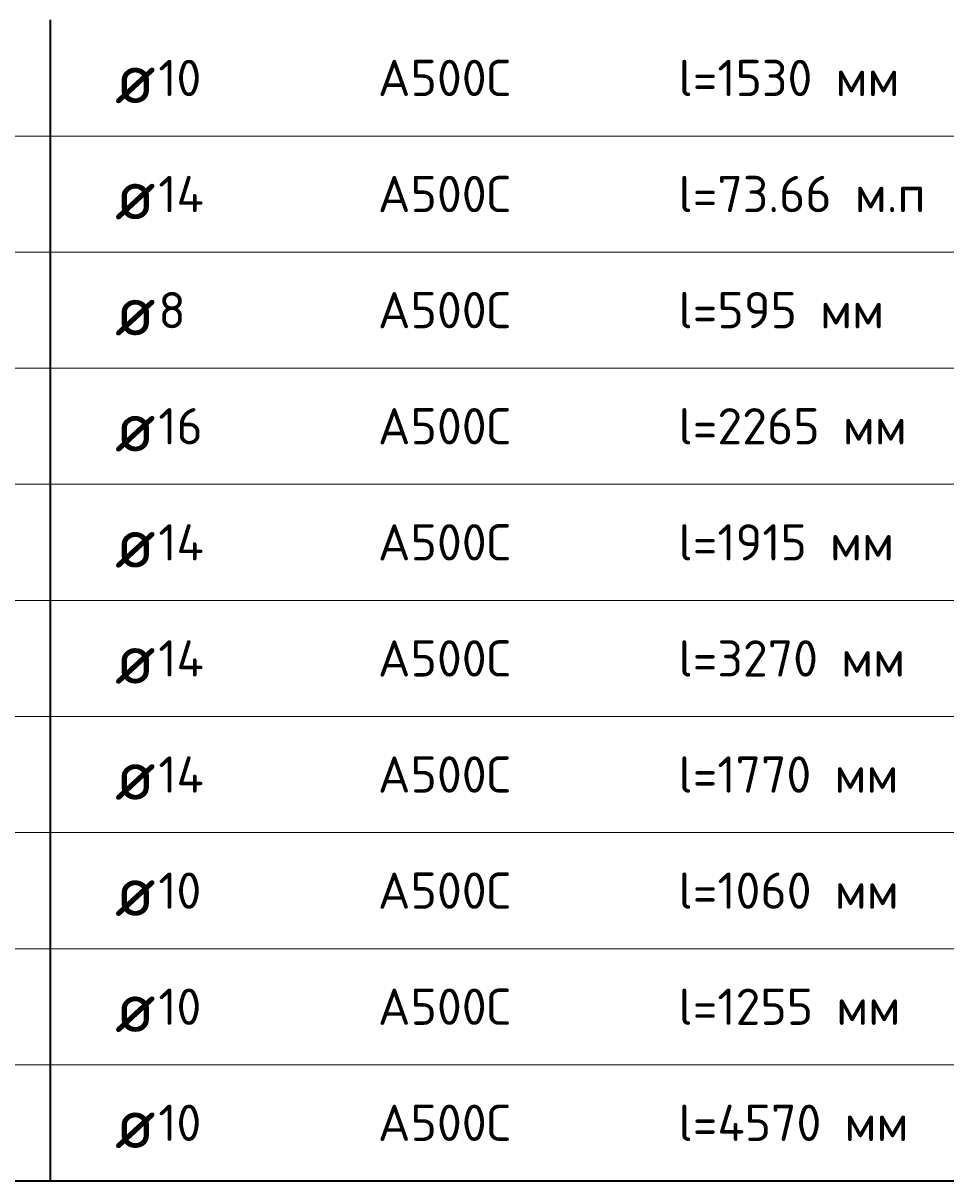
# Model space of a CAD drawing. Header units: millimetres. Extents: x 19591 to 29957, y 54797 to 60130.
# Tile 2 of 7: x 21054 to 22325, y 57017 to 58613. Entities that reach past the tile are written whole.
import ezdxf

# ---------------------------------------------------------------- set-up
doc = ezdxf.new("R2010")
doc.units = ezdxf.units.MM
doc.layers.add('Standard', color=7, linetype='Continuous', lineweight=25)
doc.styles.add('ISOCPEUR', font='ISOCPEUR')

msp = doc.modelspace()

# ---------------------------------------------------------------- linework, layer by layer
at = {"layer": 'Standard', "color": 7, "linetype": 'Continuous', "lineweight": 35, "transparency": 33554687}
for p, q in [((21091.5, 58617.4), (21091.5, 58457.4)), ((21091.5, 58457.4), (21091.5, 58297.4)), ((21091.5, 58297.4), (21091.5, 58137.4)), ((21091.5, 58137.4), (21091.5, 57977.4)), ((21091.5, 57977.4), (21091.5, 57817.4)), ((21091.5, 57817.4), (21091.5, 57657.4)), ((21091.5, 57657.4), (21091.5, 57497.4)), ((21091.5, 57497.4), (21091.5, 57337.4)), ((21091.5, 57337.4), (21091.5, 57177.4)), ((21091.5, 57177.4), (21091.5, 57017.4)), ((19591.5, 57017.4), (23291.5, 57017.4))]:
    msp.add_line(p, q, dxfattribs=at)
at = {"layer": 'Standard', "color": 7, "linetype": 'Continuous', "lineweight": 13, "transparency": 33554687}
for p, q in [((23291.5, 58457.4), (19591.5, 58457.4)), ((23291.5, 58297.4), (19591.5, 58297.4)), ((23291.5, 58137.4), (19591.5, 58137.4)), ((23291.5, 57977.4), (19591.5, 57977.4)), ((23291.5, 57817.4), (19591.5, 57817.4)), ((23291.5, 57657.4), (19591.5, 57657.4)), ((23291.5, 57497.4), (19591.5, 57497.4)), ((23291.5, 57337.4), (19591.5, 57337.4)), ((23291.5, 57177.4), (19591.5, 57177.4)), ((23291.5, 57017.4), (19591.5, 57017.4))]:
    msp.add_line(p, q, dxfattribs=at)

# ---------------------------------------------------------------- texts
at = {"layer": 'Standard', "color": 7, "linetype": 'Continuous', "lineweight": 35, "transparency": 33554687, "attachment_point": 4, "style": 'ISOCPEUR'}
for s, insert, char_height, width in [('\\A1;{\\fISOCPEUR|i0|b0;\\H50.000000;\\W1.000000;\\C7;l=1530 мм}\\P', (21957, 58537.4), 10, 318.413), ('\\A1;{\\fISOCPEUR|i0|b0;\\H70.000000;\\W1.000000;\\C7;ø}\\P', (21180.6, 58537.4), 14, 91.636), ('\\A1;{\\fISOCPEUR|i0|b0;\\H50.000000;\\W1.000000;\\C7;10}\\P', (21240.3, 58537.4), 10, 78.75), ('\\A1;{\\fISOCPEUR|i0|b0;\\H50.000000;\\W1.000000;\\C7;А500С}\\P', (21542.8, 58537.4), 10, 208.718), ('\\A1;{\\fISOCPEUR|i0|b0;\\H70.000000;\\W1.000000;\\C7;ø}\\P', (21180.6, 58377.4), 14, 91.636), ('\\A1;{\\fISOCPEUR|i0|b0;\\H50.000000;\\W1.000000;\\C7;14}\\P', (21240.3, 58377.4), 10, 84.118), ('\\A1;{\\fISOCPEUR|i0|b0;\\H50.000000;\\W1.000000;\\C7;А500С}\\P', (21542.8, 58377.4), 10, 208.718), ('\\A1;{\\fISOCPEUR|i0|b0;\\H50.000000;\\W1.000000;\\C7;l=73.66 м.п}\\P', (21957, 58377.4), 10, 354.265), ('\\A1;{\\fISOCPEUR|i0|b0;\\H70.000000;\\W1.000000;\\C7;ø}\\P', (21180.6, 58217.4), 14, 91.636), ('\\A1;{\\fISOCPEUR|i0|b0;\\H50.000000;\\W1.000000;\\C7;8}\\P', (21240.3, 58217.4), 10, 54.444), ('\\A1;{\\fISOCPEUR|i0|b0;\\H50.000000;\\W1.000000;\\C7;А500С}\\P', (21542.8, 58217.4), 10, 208.718), ('\\A1;{\\fISOCPEUR|i0|b0;\\H50.000000;\\W1.000000;\\C7;l=595 мм}\\P', (21957, 58217.4), 10, 294.107), ('\\A1;{\\fISOCPEUR|i0|b0;\\H70.000000;\\W1.000000;\\C7;ø}\\P', (21180.6, 58057.4), 14, 91.636), ('\\A1;{\\fISOCPEUR|i0|b0;\\H50.000000;\\W1.000000;\\C7;16}\\P', (21240.3, 58057.4), 10, 78.75), ('\\A1;{\\fISOCPEUR|i0|b0;\\H50.000000;\\W1.000000;\\C7;А500С}\\P', (21542.8, 58057.4), 10, 208.718), ('\\A1;{\\fISOCPEUR|i0|b0;\\H50.000000;\\W1.000000;\\C7;l=2265 мм}\\P', (21957, 58057.4), 10, 329.206), ('\\A1;{\\fISOCPEUR|i0|b0;\\H50.000000;\\W1.000000;\\C7;l=1915 мм}\\P', (21957, 57897.4), 10, 307.619), ('\\A1;{\\fISOCPEUR|i0|b0;\\H70.000000;\\W1.000000;\\C7;ø}\\P', (21180.6, 57897.4), 14, 91.636), ('\\A1;{\\fISOCPEUR|i0|b0;\\H50.000000;\\W1.000000;\\C7;14}\\P', (21240.3, 57897.4), 10, 84.118), ('\\A1;{\\fISOCPEUR|i0|b0;\\H50.000000;\\W1.000000;\\C7;А500С}\\P', (21542.8, 57897.4), 10, 208.718), ('\\A1;{\\fISOCPEUR|i0|b0;\\H70.000000;\\W1.000000;\\C7;ø}\\P', (21180.6, 57737.4), 14, 91.636), ('\\A1;{\\fISOCPEUR|i0|b0;\\H50.000000;\\W1.000000;\\C7;14}\\P', (21240.3, 57737.4), 10, 84.118), ('\\A1;{\\fISOCPEUR|i0|b0;\\H50.000000;\\W1.000000;\\C7;А500С}\\P', (21542.8, 57737.4), 10, 208.718), ('\\A1;{\\fISOCPEUR|i0|b0;\\H50.000000;\\W1.000000;\\C7;l=3270 мм}\\P', (21957, 57737.4), 10, 329.206), ('\\A1;{\\fISOCPEUR|i0|b0;\\H50.000000;\\W1.000000;\\C7;l=1770 мм}\\P', (21957, 57577.4), 10, 318.413), ('\\A1;{\\fISOCPEUR|i0|b0;\\H50.000000;\\W1.000000;\\C7;14}\\P', (21240.3, 57577.4), 10, 84.118), ('\\A1;{\\fISOCPEUR|i0|b0;\\H50.000000;\\W1.000000;\\C7;А500С}\\P', (21542.8, 57577.4), 10, 208.718), ('\\A1;{\\fISOCPEUR|i0|b0;\\H70.000000;\\W1.000000;\\C7;ø}\\P', (21180.6, 57577.4), 14, 91.636), ('\\A1;{\\fISOCPEUR|i0|b0;\\H50.000000;\\W1.000000;\\C7;l=1060 мм}\\P', (21957, 57417.4), 10, 318.413), ('\\A1;{\\fISOCPEUR|i0|b0;\\H50.000000;\\W1.000000;\\C7;10}\\P', (21240.3, 57417.4), 10, 78.75), ('\\A1;{\\fISOCPEUR|i0|b0;\\H50.000000;\\W1.000000;\\C7;А500С}\\P', (21542.8, 57417.4), 10, 208.718), ('\\A1;{\\fISOCPEUR|i0|b0;\\H70.000000;\\W1.000000;\\C7;ø}\\P', (21180.6, 57417.4), 14, 91.636), ('\\A1;{\\fISOCPEUR|i0|b0;\\H50.000000;\\W1.000000;\\C7;l=1255 мм}\\P', (21957, 57257.4), 10, 318.413), ('\\A1;{\\fISOCPEUR|i0|b0;\\H50.000000;\\W1.000000;\\C7;10}\\P', (21240.3, 57257.4), 10, 78.75), ('\\A1;{\\fISOCPEUR|i0|b0;\\H50.000000;\\W1.000000;\\C7;А500С}\\P', (21542.8, 57257.4), 10, 208.718), ('\\A1;{\\fISOCPEUR|i0|b0;\\H70.000000;\\W1.000000;\\C7;ø}\\P', (21180.6, 57257.4), 14, 91.636), ('\\A1;{\\fISOCPEUR|i0|b0;\\H50.000000;\\W1.000000;\\C7;10}\\P', (21240.3, 57097.4), 10, 78.75), ('\\A1;{\\fISOCPEUR|i0|b0;\\H50.000000;\\W1.000000;\\C7;А500С}\\P', (21542.8, 57097.4), 10, 208.718), ('\\A1;{\\fISOCPEUR|i0|b0;\\H50.000000;\\W1.000000;\\C7;l=4570 мм}\\P', (21957, 57097.4), 10, 334.219), ('\\A1;{\\fISOCPEUR|i0|b0;\\H70.000000;\\W1.000000;\\C7;ø}\\P', (21180.6, 57097.4), 14, 91.636)]:
    msp.add_mtext(s, dxfattribs=dict(at, insert=insert, char_height=char_height, width=width))

doc.saveas('drawing.dxf')
